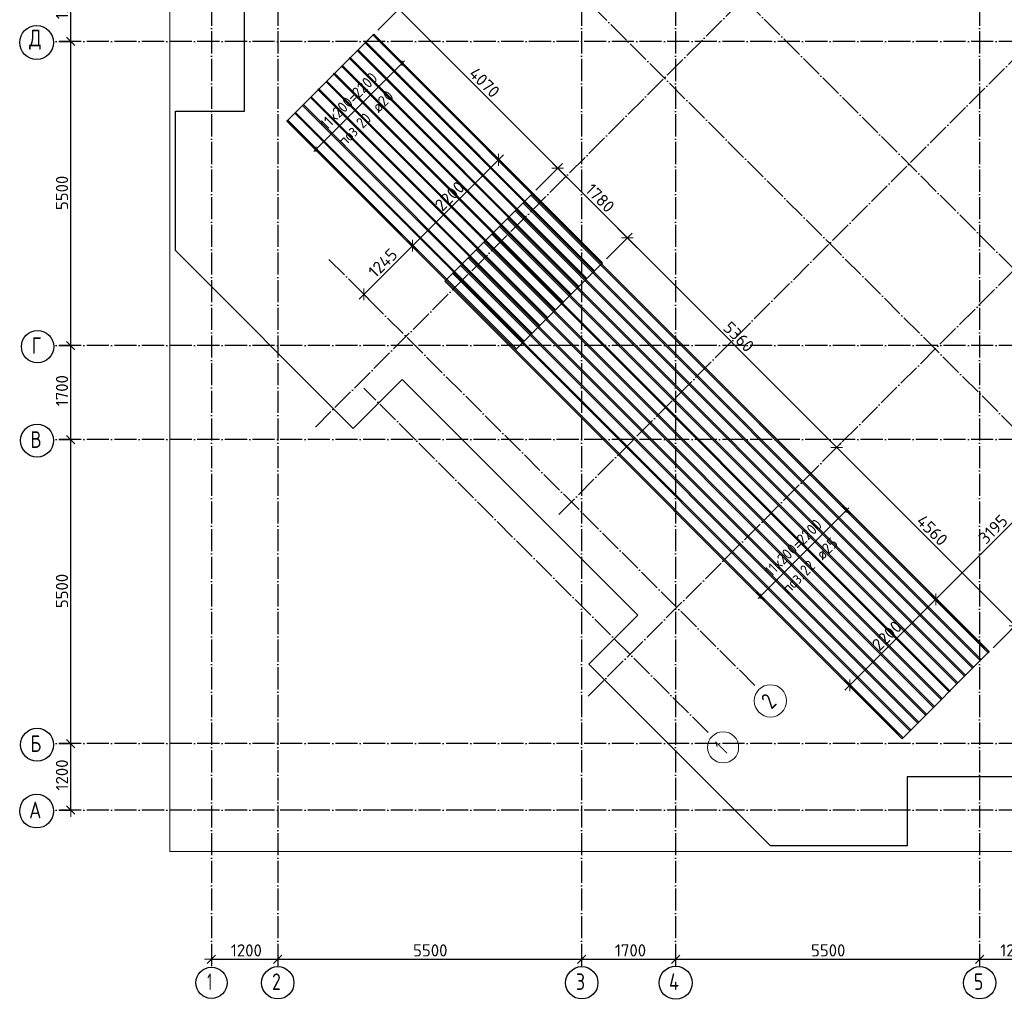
# Model space of a CAD drawing. Header units: millimetres. Extents: x -3483 to 105345, y -283423 to 72284.
# Tile 1 of 155: x 36532 to 54347, y -283423 to -265707. Entities that reach past the tile are written whole.
import ezdxf

# ---------------------------------------------------------------- set-up
doc = ezdxf.new("R2010")
doc.units = ezdxf.units.MM
doc.header["$PDMODE"] = 65
doc.linetypes.add('______11', pattern=[500, 400, -50, 0, -50])
doc.linetypes.add('______5', pattern=[1100, 800, -100, 100, -100])
for name, color, linetype, lineweight in [('Standard', 7, 'Continuous', 25), ('Размерная линия_ общее', 7, 'Continuous', 13), ('Фундамент_ общее', 7, 'Continuous', 35)]:
    doc.layers.add(name, color=color, linetype=linetype, lineweight=lineweight)
doc.layers.add('Арм.стержн.Доп. Арм. верхн.зоны У', color=7, linetype='Continuous', lineweight=35, true_color=0x739641)
doc.layers.add('Осевая линия_ общее', color=7, linetype='______5', lineweight=13, true_color=0xa0a0a0)
doc.styles.add('ISOCPEUR', font='ISOCPEUR')
doc.dimstyles.new('DIMSTYLE_11', dxfattribs={"dimtxt": 220, "dimasz": 250, "dimexe": 0, "dimexo": 0.001, "dimgap": 110, "dimtad": 2, "dimdec": 0, "dimrnd": 5, "dimzin": 12, "dimdsep": 46, "dimtxsty": 'ISOCPEUR', "dimblk1": 'ALL_ML_STRICH', "dimblk2": 'ALL_ML_STRICH', "dimsah": 1, "dimcen": 0, "dimse1": 1, "dimse2": 1, "dimclrd": 7, "dimclre": 256, "dimclrt": 7, "dimadec": 0, "dimazin": 0, "dimtfac": 1, "dimtdec": 0, "dimtix": 1, "dimtmove": 2, "dimatfit": 3, "dimfxl": 0, "dimtzin": 0, "dimlwd": 0, "dimlwe": -3, "dimarcsym": 0})
doc.dimstyles.new('DIMSTYLE_12', dxfattribs={"dimtxt": 220, "dimasz": 250, "dimexe": 0, "dimexo": 0.001, "dimgap": 110, "dimtad": 2, "dimdec": 0, "dimrnd": 5, "dimzin": 12, "dimdsep": 46, "dimtxsty": 'ISOCPEUR', "dimblk1": 'ALL_ML_STRICH', "dimblk2": 'ALL_ML_STRICH', "dimsah": 1, "dimcen": 0, "dimse1": 1, "dimse2": 1, "dimclrd": 7, "dimclre": 256, "dimclrt": 7, "dimadec": 0, "dimazin": 0, "dimtfac": 1, "dimtdec": 0, "dimtix": 1, "dimtmove": 2, "dimatfit": 3, "dimfxl": 0, "dimtzin": 0, "dimlwd": 0, "dimlwe": -3, "dimarcsym": 0})
doc.dimstyles.new('DIMSTYLE_4', dxfattribs={"dimtxt": 220, "dimasz": 250, "dimexe": 0, "dimexo": 0, "dimgap": 110, "dimtad": 2, "dimdec": 0, "dimrnd": 5, "dimzin": 12, "dimdsep": 46, "dimtxsty": 'ISOCPEUR', "dimblk1": 'ALL_ML_STRICH', "dimblk2": 'ALL_ML_STRICH', "dimsah": 1, "dimcen": 0, "dimclrd": 7, "dimclre": 256, "dimclrt": 7, "dimadec": 0, "dimazin": 0, "dimtfac": 1, "dimtdec": 0, "dimtix": 1, "dimtmove": 2, "dimatfit": 3, "dimfxl": 0, "dimtzin": 0, "dimlwd": 0, "dimlwe": -3, "dimarcsym": 0})

# ---------------------------------------------------------------- blocks, each defined once
blk = doc.blocks.new('ALL_ML_STRICH')
at = {"color": 0, "linetype": 'ByBlock', "lineweight": -2}
for p, q in [((-1, 0), (0.5, 0)), ((-0.3, -0.3), (0.3, 0.3)), ((0, -0.5), (0, 0.5))]:
    blk.add_line(p, q, dxfattribs=at)
blk = doc.blocks.new('*D166')
at = {"layer": 'DEFPOINTS', "color": 7, "linetype": 'Continuous', "lineweight": 13, "transparency": 33554687}
for p in [(37142, -278800), (37142, -280000), (37457, -280000)]:
    blk.add_point(p, dxfattribs=at)
at = {"layer": 'Размерная линия_ общее', "color": 253, "linetype": 'Continuous', "lineweight": -2, "true_color": 0xa0a0a0, "transparency": 33554687}
for p, q in [((37242, -278800), (37457, -278800)), ((37242, -280000), (37457, -280000))]:
    blk.add_line(p, q, dxfattribs=at)
at = {"layer": 'Размерная линия_ общее', "color": 7, "linetype": 'Continuous', "lineweight": -2, "transparency": 33554687}
blk.add_line((37457, -280000), (37457, -278800), dxfattribs=at)
at = {"layer": 'Размерная линия_ общее', "color": 7, "linetype": 'Continuous', "lineweight": 13, "transparency": 33554687, "xscale": 250, "yscale": 250, "zscale": 250}
for p, rotation in [((37457, -278800), 90), ((37457, -280000), 270)]:
    blk.add_blockref('ALL_ML_STRICH', p, dxfattribs=dict(at, rotation=rotation))
at = {"layer": 'Размерная линия_ общее', "color": 7, "linetype": 'Continuous', "lineweight": 13, "transparency": 33554687, "insert": (37297, -279367), "char_height": 220, "width": 880, "attachment_point": 5, "rotation": 90, "style": 'ISOCPEUR'}
blk.add_mtext('\\A1;{1200}', dxfattribs=at)
blk = doc.blocks.new('*D167')
at = {"layer": 'DEFPOINTS', "color": 7, "linetype": 'Continuous', "lineweight": 13, "transparency": 33554687}
for p in [(37142, -273300), (37142, -278800), (37457, -278800)]:
    blk.add_point(p, dxfattribs=at)
at = {"layer": 'Размерная линия_ общее', "color": 253, "linetype": 'Continuous', "lineweight": -2, "true_color": 0xa0a0a0, "transparency": 33554687}
for p, q in [((37242, -273300), (37457, -273300)), ((37242, -278800), (37457, -278800))]:
    blk.add_line(p, q, dxfattribs=at)
at = {"layer": 'Размерная линия_ общее', "color": 7, "linetype": 'Continuous', "lineweight": -2, "transparency": 33554687}
blk.add_line((37457, -278800), (37457, -273300), dxfattribs=at)
at = {"layer": 'Размерная линия_ общее', "color": 7, "linetype": 'Continuous', "lineweight": 13, "transparency": 33554687, "xscale": 250, "yscale": 250, "zscale": 250}
for p, rotation in [((37457, -273300), 90), ((37457, -278800), 270)]:
    blk.add_blockref('ALL_ML_STRICH', p, dxfattribs=dict(at, rotation=rotation))
at = {"layer": 'Размерная линия_ общее', "color": 7, "linetype": 'Continuous', "lineweight": 13, "transparency": 33554687, "insert": (37297, -276039), "char_height": 220, "width": 880, "attachment_point": 5, "rotation": 90, "style": 'ISOCPEUR'}
blk.add_mtext('\\A1;{5500}', dxfattribs=at)
blk = doc.blocks.new('*D168')
at = {"layer": 'DEFPOINTS', "color": 7, "linetype": 'Continuous', "lineweight": 13, "transparency": 33554687}
for p in [(37142, -271600), (37142, -273300), (37457, -273300)]:
    blk.add_point(p, dxfattribs=at)
at = {"layer": 'Размерная линия_ общее', "color": 253, "linetype": 'Continuous', "lineweight": -2, "true_color": 0xa0a0a0, "transparency": 33554687}
for p, q in [((37242, -271600), (37457, -271600)), ((37242, -273300), (37457, -273300))]:
    blk.add_line(p, q, dxfattribs=at)
at = {"layer": 'Размерная линия_ общее', "color": 7, "linetype": 'Continuous', "lineweight": -2, "transparency": 33554687}
blk.add_line((37457, -273300), (37457, -271600), dxfattribs=at)
at = {"layer": 'Размерная линия_ общее', "color": 7, "linetype": 'Continuous', "lineweight": 13, "transparency": 33554687, "xscale": 250, "yscale": 250, "zscale": 250}
for p, rotation in [((37457, -271600), 90), ((37457, -273300), 270)]:
    blk.add_blockref('ALL_ML_STRICH', p, dxfattribs=dict(at, rotation=rotation))
at = {"layer": 'Размерная линия_ общее', "color": 7, "linetype": 'Continuous', "lineweight": 13, "transparency": 33554687, "insert": (37297, -272417), "char_height": 220, "width": 880, "attachment_point": 5, "rotation": 90, "style": 'ISOCPEUR'}
blk.add_mtext('\\A1;{1700}', dxfattribs=at)
blk = doc.blocks.new('*D169')
at = {"layer": 'DEFPOINTS', "color": 7, "linetype": 'Continuous', "lineweight": 13, "transparency": 33554687}
for p in [(37142, -266100), (37142, -271600), (37457, -271600)]:
    blk.add_point(p, dxfattribs=at)
at = {"layer": 'Размерная линия_ общее', "color": 253, "linetype": 'Continuous', "lineweight": -2, "true_color": 0xa0a0a0, "transparency": 33554687}
for p, q in [((37242, -266100), (37457, -266100)), ((37242, -271600), (37457, -271600))]:
    blk.add_line(p, q, dxfattribs=at)
at = {"layer": 'Размерная линия_ общее', "color": 7, "linetype": 'Continuous', "lineweight": -2, "transparency": 33554687}
blk.add_line((37457, -271600), (37457, -266100), dxfattribs=at)
at = {"layer": 'Размерная линия_ общее', "color": 7, "linetype": 'Continuous', "lineweight": 13, "transparency": 33554687, "xscale": 250, "yscale": 250, "zscale": 250}
for p, rotation in [((37457, -266100), 90), ((37457, -271600), 270)]:
    blk.add_blockref('ALL_ML_STRICH', p, dxfattribs=dict(at, rotation=rotation))
at = {"layer": 'Размерная линия_ общее', "color": 7, "linetype": 'Continuous', "lineweight": 13, "transparency": 33554687, "insert": (37297, -268839), "char_height": 220, "width": 880, "attachment_point": 5, "rotation": 90, "style": 'ISOCPEUR'}
blk.add_mtext('\\A1;{5500}', dxfattribs=at)
blk = doc.blocks.new('*D170')
at = {"layer": 'DEFPOINTS', "color": 7, "linetype": 'Continuous', "lineweight": 13, "transparency": 33554687}
for p in [(37142, -264800), (37142, -266100), (37457, -266100)]:
    blk.add_point(p, dxfattribs=at)
at = {"layer": 'Размерная линия_ общее', "color": 253, "linetype": 'Continuous', "lineweight": -2, "true_color": 0xa0a0a0, "transparency": 33554687}
for p, q in [((37242, -264800), (37457, -264800)), ((37242, -266100), (37457, -266100))]:
    blk.add_line(p, q, dxfattribs=at)
at = {"layer": 'Размерная линия_ общее', "color": 7, "linetype": 'Continuous', "lineweight": -2, "transparency": 33554687}
blk.add_line((37457, -266100), (37457, -264800), dxfattribs=at)
at = {"layer": 'Размерная линия_ общее', "color": 7, "linetype": 'Continuous', "lineweight": 13, "transparency": 33554687, "xscale": 250, "yscale": 250, "zscale": 250}
for p, rotation in [((37457, -264800), 90), ((37457, -266100), 270)]:
    blk.add_blockref('ALL_ML_STRICH', p, dxfattribs=dict(at, rotation=rotation))
at = {"layer": 'Размерная линия_ общее', "color": 7, "linetype": 'Continuous', "lineweight": 13, "transparency": 33554687, "insert": (37297, -265417), "char_height": 220, "width": 880, "attachment_point": 5, "rotation": 90, "style": 'ISOCPEUR'}
blk.add_mtext('\\A1;{1300}', dxfattribs=at)
blk = doc.blocks.new('*D180')
at = {"layer": 'DEFPOINTS', "color": 7, "linetype": 'Continuous', "lineweight": 13, "transparency": 33554687}
for p in [(40000, -282689), (40000, -282699), (41200, -282638)]:
    blk.add_point(p, dxfattribs=at)
at = {"layer": 'Размерная линия_ общее', "color": 253, "linetype": 'Continuous', "lineweight": -2, "true_color": 0xa0a0a0, "transparency": 33554687}
for p, q in [((40000, -282699), (40000, -282699)), ((41200, -282699), (41200, -282699))]:
    blk.add_line(p, q, dxfattribs=at)
at = {"layer": 'Размерная линия_ общее', "color": 7, "linetype": 'Continuous', "lineweight": -2, "transparency": 33554687}
blk.add_line((40000, -282699), (41200, -282699), dxfattribs=at)
at = {"layer": 'Размерная линия_ общее', "color": 7, "linetype": 'Continuous', "lineweight": 13, "transparency": 33554687, "xscale": 250, "yscale": 250, "zscale": 250, "rotation": 180}
blk.add_blockref('ALL_ML_STRICH', (40000, -282699), dxfattribs=at)
at = {"layer": 'Размерная линия_ общее', "color": 7, "linetype": 'Continuous', "lineweight": 13, "transparency": 33554687, "xscale": 250, "yscale": 250, "zscale": 250}
blk.add_blockref('ALL_ML_STRICH', (41200, -282699), dxfattribs=at)
at = {"layer": 'Размерная линия_ общее', "color": 7, "linetype": 'Continuous', "lineweight": 13, "transparency": 33554687, "insert": (40633, -282539), "char_height": 220, "width": 880, "attachment_point": 5, "style": 'ISOCPEUR'}
blk.add_mtext('\\A1;{1200}', dxfattribs=at)
blk = doc.blocks.new('*D181')
at = {"layer": 'DEFPOINTS', "color": 7, "linetype": 'Continuous', "lineweight": 13, "transparency": 33554687}
for p in [(41200, -282638), (41200, -282699), (46700, -282621)]:
    blk.add_point(p, dxfattribs=at)
at = {"layer": 'Размерная линия_ общее', "color": 253, "linetype": 'Continuous', "lineweight": -2, "true_color": 0xa0a0a0, "transparency": 33554687}
for p, q in [((41200, -282699), (41200, -282699)), ((46700, -282699), (46700, -282699))]:
    blk.add_line(p, q, dxfattribs=at)
at = {"layer": 'Размерная линия_ общее', "color": 7, "linetype": 'Continuous', "lineweight": -2, "transparency": 33554687}
blk.add_line((41200, -282699), (46700, -282699), dxfattribs=at)
at = {"layer": 'Размерная линия_ общее', "color": 7, "linetype": 'Continuous', "lineweight": 13, "transparency": 33554687, "xscale": 250, "yscale": 250, "zscale": 250, "rotation": 180}
blk.add_blockref('ALL_ML_STRICH', (41200, -282699), dxfattribs=at)
at = {"layer": 'Размерная линия_ общее', "color": 7, "linetype": 'Continuous', "lineweight": 13, "transparency": 33554687, "xscale": 250, "yscale": 250, "zscale": 250}
blk.add_blockref('ALL_ML_STRICH', (46700, -282699), dxfattribs=at)
at = {"layer": 'Размерная линия_ общее', "color": 7, "linetype": 'Continuous', "lineweight": 13, "transparency": 33554687, "insert": (43961, -282539), "char_height": 220, "width": 880, "attachment_point": 5, "style": 'ISOCPEUR'}
blk.add_mtext('\\A1;{5500}', dxfattribs=at)
blk = doc.blocks.new('*D182')
at = {"layer": 'DEFPOINTS', "color": 7, "linetype": 'Continuous', "lineweight": 13, "transparency": 33554687}
for p in [(48400, -282452), (46700, -282621), (46700, -282699)]:
    blk.add_point(p, dxfattribs=at)
at = {"layer": 'Размерная линия_ общее', "color": 253, "linetype": 'Continuous', "lineweight": -2, "true_color": 0xa0a0a0, "transparency": 33554687}
for p, q in [((46700, -282699), (46700, -282699)), ((48400, -282552), (48400, -282699))]:
    blk.add_line(p, q, dxfattribs=at)
at = {"layer": 'Размерная линия_ общее', "color": 7, "linetype": 'Continuous', "lineweight": -2, "transparency": 33554687}
blk.add_line((46700, -282699), (48400, -282699), dxfattribs=at)
at = {"layer": 'Размерная линия_ общее', "color": 7, "linetype": 'Continuous', "lineweight": 13, "transparency": 33554687, "xscale": 250, "yscale": 250, "zscale": 250, "rotation": 180}
blk.add_blockref('ALL_ML_STRICH', (46700, -282699), dxfattribs=at)
at = {"layer": 'Размерная линия_ общее', "color": 7, "linetype": 'Continuous', "lineweight": 13, "transparency": 33554687, "xscale": 250, "yscale": 250, "zscale": 250}
blk.add_blockref('ALL_ML_STRICH', (48400, -282699), dxfattribs=at)
at = {"layer": 'Размерная линия_ общее', "color": 7, "linetype": 'Continuous', "lineweight": 13, "transparency": 33554687, "insert": (47583, -282539), "char_height": 220, "width": 880, "attachment_point": 5, "style": 'ISOCPEUR'}
blk.add_mtext('\\A1;{1700}', dxfattribs=at)
blk = doc.blocks.new('*D183')
at = {"layer": 'DEFPOINTS', "color": 7, "linetype": 'Continuous', "lineweight": 13, "transparency": 33554687}
for p in [(48400, -282452), (48400, -282699), (53900, -282560)]:
    blk.add_point(p, dxfattribs=at)
at = {"layer": 'Размерная линия_ общее', "color": 253, "linetype": 'Continuous', "lineweight": -2, "true_color": 0xa0a0a0, "transparency": 33554687}
for p, q in [((48400, -282552), (48400, -282699)), ((53900, -282660), (53900, -282699))]:
    blk.add_line(p, q, dxfattribs=at)
at = {"layer": 'Размерная линия_ общее', "color": 7, "linetype": 'Continuous', "lineweight": -2, "transparency": 33554687}
blk.add_line((48400, -282699), (53900, -282699), dxfattribs=at)
at = {"layer": 'Размерная линия_ общее', "color": 7, "linetype": 'Continuous', "lineweight": 13, "transparency": 33554687, "xscale": 250, "yscale": 250, "zscale": 250, "rotation": 180}
blk.add_blockref('ALL_ML_STRICH', (48400, -282699), dxfattribs=at)
at = {"layer": 'Размерная линия_ общее', "color": 7, "linetype": 'Continuous', "lineweight": 13, "transparency": 33554687, "xscale": 250, "yscale": 250, "zscale": 250}
blk.add_blockref('ALL_ML_STRICH', (53900, -282699), dxfattribs=at)
at = {"layer": 'Размерная линия_ общее', "color": 7, "linetype": 'Continuous', "lineweight": 13, "transparency": 33554687, "insert": (51161, -282539), "char_height": 220, "width": 880, "attachment_point": 5, "style": 'ISOCPEUR'}
blk.add_mtext('\\A1;{5500}', dxfattribs=at)
blk = doc.blocks.new('*D184')
at = {"layer": 'DEFPOINTS', "color": 7, "linetype": 'Continuous', "lineweight": 13, "transparency": 33554687}
for p in [(53900, -282560), (53900, -282699), (55150, -282560)]:
    blk.add_point(p, dxfattribs=at)
at = {"layer": 'Размерная линия_ общее', "color": 253, "linetype": 'Continuous', "lineweight": -2, "true_color": 0xa0a0a0, "transparency": 33554687}
for p, q in [((53900, -282660), (53900, -282699)), ((55150, -282660), (55150, -282699))]:
    blk.add_line(p, q, dxfattribs=at)
at = {"layer": 'Размерная линия_ общее', "color": 7, "linetype": 'Continuous', "lineweight": -2, "transparency": 33554687}
blk.add_line((53900, -282699), (55150, -282699), dxfattribs=at)
at = {"layer": 'Размерная линия_ общее', "color": 7, "linetype": 'Continuous', "lineweight": 13, "transparency": 33554687, "xscale": 250, "yscale": 250, "zscale": 250, "rotation": 180}
blk.add_blockref('ALL_ML_STRICH', (53900, -282699), dxfattribs=at)
at = {"layer": 'Размерная линия_ общее', "color": 7, "linetype": 'Continuous', "lineweight": 13, "transparency": 33554687, "xscale": 250, "yscale": 250, "zscale": 250}
blk.add_blockref('ALL_ML_STRICH', (55150, -282699), dxfattribs=at)
at = {"layer": 'Размерная линия_ общее', "color": 7, "linetype": 'Continuous', "lineweight": 13, "transparency": 33554687, "insert": (54558, -282539), "char_height": 220, "width": 880, "attachment_point": 5, "style": 'ISOCPEUR'}
blk.add_mtext('\\A1;{1250}', dxfattribs=at)
blk = doc.blocks.new('*D569')
at = {"layer": 'DEFPOINTS', "color": 7, "linetype": 'Continuous', "lineweight": 13, "transparency": 33554687}
for p in [(43390, -265516), (42940, -265966), (45800, -268862)]:
    blk.add_point(p, dxfattribs=at)
at = {"layer": 'Размерная линия_ общее', "color": 253, "linetype": 'Continuous', "lineweight": -2, "true_color": 0xa0a0a0, "transparency": 33554687}
for p, q in [((43011, -265895), (43390, -265516)), ((45870, -268792), (46268, -268394))]:
    blk.add_line(p, q, dxfattribs=at)
at = {"layer": 'Размерная линия_ общее', "color": 7, "linetype": 'Continuous', "lineweight": -2, "transparency": 33554687}
blk.add_line((43390, -265516), (46268, -268394), dxfattribs=at)
at = {"layer": 'Размерная линия_ общее', "color": 7, "linetype": 'Continuous', "lineweight": 13, "transparency": 33554687, "xscale": 250, "yscale": 250, "zscale": 250}
for p, rotation in [((43390, -265516), 135.0000000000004), ((46268, -268394), 315.0000000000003)]:
    blk.add_blockref('ALL_ML_STRICH', p, dxfattribs=dict(at, rotation=rotation))
at = {"layer": 'Размерная линия_ общее', "color": 7, "linetype": 'Continuous', "lineweight": 13, "transparency": 33554687, "insert": (44942, -266842), "char_height": 220, "width": 880, "attachment_point": 5, "rotation": 315, "style": 'ISOCPEUR'}
blk.add_mtext('\\A1;{4070}', dxfattribs=at)
blk = doc.blocks.new('*D570')
at = {"layer": 'DEFPOINTS', "color": 7, "linetype": 'Continuous', "lineweight": 13, "transparency": 33554687}
for p in [(46268, -268394), (45800, -268862), (47077, -270102)]:
    blk.add_point(p, dxfattribs=at)
at = {"layer": 'Размерная линия_ общее', "color": 253, "linetype": 'Continuous', "lineweight": -2, "true_color": 0xa0a0a0, "transparency": 33554687}
for p, q in [((45870, -268792), (46268, -268394)), ((47148, -270032), (47527, -269653))]:
    blk.add_line(p, q, dxfattribs=at)
at = {"layer": 'Размерная линия_ общее', "color": 7, "linetype": 'Continuous', "lineweight": -2, "transparency": 33554687}
blk.add_line((46268, -268394), (47527, -269653), dxfattribs=at)
at = {"layer": 'Размерная линия_ общее', "color": 7, "linetype": 'Continuous', "lineweight": 13, "transparency": 33554687, "xscale": 250, "yscale": 250, "zscale": 250}
for p, rotation in [((46268, -268394), 135.0000000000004), ((47527, -269653), 315.0000000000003)]:
    blk.add_blockref('ALL_ML_STRICH', p, dxfattribs=dict(at, rotation=rotation))
at = {"layer": 'Размерная линия_ общее', "color": 7, "linetype": 'Continuous', "lineweight": 13, "transparency": 33554687, "insert": (47034, -268933), "char_height": 220, "width": 880, "attachment_point": 5, "rotation": 315, "style": 'ISOCPEUR'}
blk.add_mtext('\\A1;{1780}', dxfattribs=at)
blk = doc.blocks.new('*D571')
at = {"layer": 'DEFPOINTS', "color": 7, "linetype": 'Continuous', "lineweight": 13, "transparency": 33554687}
for p in [(47527, -269653), (47077, -270102), (51281, -273477)]:
    blk.add_point(p, dxfattribs=at)
at = {"layer": 'Размерная линия_ общее', "color": 253, "linetype": 'Continuous', "lineweight": -2, "true_color": 0xa0a0a0, "transparency": 33554687}
for p, q in [((47148, -270032), (47527, -269653)), ((51316, -273442), (51316, -273442))]:
    blk.add_line(p, q, dxfattribs=at)
at = {"layer": 'Размерная линия_ общее', "color": 7, "linetype": 'Continuous', "lineweight": -2, "transparency": 33554687}
blk.add_line((47527, -269653), (51316, -273442), dxfattribs=at)
at = {"layer": 'Размерная линия_ общее', "color": 7, "linetype": 'Continuous', "lineweight": 13, "transparency": 33554687, "xscale": 250, "yscale": 250, "zscale": 250}
for p, rotation in [((47527, -269653), 135.0000000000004), ((51316, -273442), 315.0000000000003)]:
    blk.add_blockref('ALL_ML_STRICH', p, dxfattribs=dict(at, rotation=rotation))
at = {"layer": 'Размерная линия_ общее', "color": 7, "linetype": 'Continuous', "lineweight": 13, "transparency": 33554687, "insert": (49542, -271442), "char_height": 220, "width": 880, "attachment_point": 5, "rotation": 315, "style": 'ISOCPEUR'}
blk.add_mtext('\\A1;{5360}', dxfattribs=at)
blk = doc.blocks.new('*D572')
at = {"layer": 'DEFPOINTS', "color": 7, "linetype": 'Continuous', "lineweight": 13, "transparency": 33554687}
for p in [(51316, -273442), (51281, -273477), (54073, -277136)]:
    blk.add_point(p, dxfattribs=at)
at = {"layer": 'Размерная линия_ общее', "color": 253, "linetype": 'Continuous', "lineweight": -2, "true_color": 0xa0a0a0, "transparency": 33554687}
for p, q in [((51316, -273442), (51316, -273442)), ((54143, -277065), (54541, -276667))]:
    blk.add_line(p, q, dxfattribs=at)
at = {"layer": 'Размерная линия_ общее', "color": 7, "linetype": 'Continuous', "lineweight": -2, "transparency": 33554687}
blk.add_line((51316, -273442), (54541, -276667), dxfattribs=at)
at = {"layer": 'Размерная линия_ общее', "color": 7, "linetype": 'Continuous', "lineweight": 13, "transparency": 33554687, "xscale": 250, "yscale": 250, "zscale": 250}
for p, rotation in [((51316, -273442), 135.0000000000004), ((54541, -276667), 315.0000000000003)]:
    blk.add_blockref('ALL_ML_STRICH', p, dxfattribs=dict(at, rotation=rotation))
at = {"layer": 'Размерная линия_ общее', "color": 7, "linetype": 'Continuous', "lineweight": 13, "transparency": 33554687, "insert": (53042, -274941), "char_height": 220, "width": 880, "attachment_point": 5, "rotation": 315, "style": 'ISOCPEUR'}
blk.add_mtext('\\A1;{4560}', dxfattribs=at)
blk = doc.blocks.new('*D573')
at = {"layer": 'DEFPOINTS', "color": 7, "linetype": 'Continuous', "lineweight": 13, "transparency": 33554687}
for p in [(55341, -273907), (55364, -273930), (54063, -277146)]:
    blk.add_point(p, dxfattribs=at)
at = {"layer": 'Размерная линия_ общее', "color": 7, "linetype": 'Continuous', "lineweight": -2, "transparency": 33554687}
blk.add_line((55364, -273930), (53106, -276189), dxfattribs=at)
at = {"layer": 'Размерная линия_ общее', "color": 253, "linetype": 'Continuous', "lineweight": -2, "true_color": 0xa0a0a0, "transparency": 33554687}
for p, q in [((55364, -273930), (55364, -273930)), ((53992, -277075), (53106, -276189))]:
    blk.add_line(p, q, dxfattribs=at)
at = {"layer": 'Размерная линия_ общее', "color": 7, "linetype": 'Continuous', "lineweight": 13, "transparency": 33554687, "xscale": 250, "yscale": 250, "zscale": 250}
for p, rotation in [((55364, -273930), 44.99999999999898), ((53106, -276189), 224.9999999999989)]:
    blk.add_blockref('ALL_ML_STRICH', p, dxfattribs=dict(at, rotation=rotation))
at = {"layer": 'Размерная линия_ общее', "color": 7, "linetype": 'Continuous', "lineweight": 13, "transparency": 33554687, "insert": (54145, -274923), "char_height": 220, "width": 880, "attachment_point": 5, "rotation": 45, "style": 'ISOCPEUR'}
blk.add_mtext('\\A1;{3195}', dxfattribs=at)
blk = doc.blocks.new('*D574')
at = {"layer": 'DEFPOINTS', "color": 7, "linetype": 'Continuous', "lineweight": 13, "transparency": 33554687}
for p in [(53106, -276189), (54063, -277146), (52507, -278701)]:
    blk.add_point(p, dxfattribs=at)
at = {"layer": 'Размерная линия_ общее', "color": 7, "linetype": 'Continuous', "lineweight": -2, "transparency": 33554687}
blk.add_line((53106, -276189), (51550, -277744), dxfattribs=at)
at = {"layer": 'Размерная линия_ общее', "color": 253, "linetype": 'Continuous', "lineweight": -2, "true_color": 0xa0a0a0, "transparency": 33554687}
for p, q in [((53992, -277075), (53106, -276189)), ((52437, -278630), (51550, -277744))]:
    blk.add_line(p, q, dxfattribs=at)
at = {"layer": 'Размерная линия_ общее', "color": 7, "linetype": 'Continuous', "lineweight": 13, "transparency": 33554687, "xscale": 250, "yscale": 250, "zscale": 250}
for p, rotation in [((53106, -276189), 44.99999999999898), ((51550, -277744), 224.9999999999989)]:
    blk.add_blockref('ALL_ML_STRICH', p, dxfattribs=dict(at, rotation=rotation))
at = {"layer": 'Размерная линия_ общее', "color": 7, "linetype": 'Continuous', "lineweight": 13, "transparency": 33554687, "insert": (52223, -276846), "char_height": 220, "width": 880, "attachment_point": 5, "rotation": 45, "style": 'ISOCPEUR'}
blk.add_mtext('\\A1;{2200}', dxfattribs=at)
blk = doc.blocks.new('*D575')
at = {"layer": 'DEFPOINTS', "color": 7, "linetype": 'Continuous', "lineweight": 13, "transparency": 33554687}
for p in [(43661, -269818), (42716, -270630), (42761, -270675)]:
    blk.add_point(p, dxfattribs=at)
at = {"layer": 'Размерная линия_ общее', "color": 7, "linetype": 'Continuous', "lineweight": -2, "transparency": 33554687}
blk.add_line((42761, -270675), (43640, -269796), dxfattribs=at)
at = {"layer": 'Размерная линия_ общее', "color": 7, "linetype": 'Continuous', "lineweight": 13, "transparency": 33554687, "xscale": 250, "yscale": 250, "zscale": 250}
for p, rotation in [((43640, -269796), 44.99999999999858), ((42761, -270675), 224.9999999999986)]:
    blk.add_blockref('ALL_ML_STRICH', p, dxfattribs=dict(at, rotation=rotation))
at = {"layer": 'Размерная линия_ общее', "color": 7, "linetype": 'Continuous', "lineweight": 13, "transparency": 33554687, "insert": (43103, -270107), "char_height": 220, "width": 880, "attachment_point": 5, "rotation": 45, "style": 'ISOCPEUR'}
blk.add_mtext('\\A1;{1245}', dxfattribs=at)
blk = doc.blocks.new('*D576')
at = {"layer": 'DEFPOINTS', "color": 7, "linetype": 'Continuous', "lineweight": 13, "transparency": 33554687}
for p in [(45956, -269002), (43640, -269796), (43661, -269818)]:
    blk.add_point(p, dxfattribs=at)
at = {"layer": 'Размерная линия_ общее', "color": 7, "linetype": 'Continuous', "lineweight": -2, "transparency": 33554687}
blk.add_line((43640, -269796), (45195, -268241), dxfattribs=at)
at = {"layer": 'Размерная линия_ общее', "color": 7, "linetype": 'Continuous', "lineweight": 13, "transparency": 33554687, "xscale": 250, "yscale": 250, "zscale": 250}
for p, rotation in [((45195, -268241), 44.99999999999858), ((43640, -269796), 224.9999999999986)]:
    blk.add_blockref('ALL_ML_STRICH', p, dxfattribs=dict(at, rotation=rotation))
at = {"layer": 'Размерная линия_ общее', "color": 7, "linetype": 'Continuous', "lineweight": 13, "transparency": 33554687, "insert": (44312, -268897), "char_height": 220, "width": 880, "attachment_point": 5, "rotation": 45, "style": 'ISOCPEUR'}
blk.add_mtext('\\A1;{2200}', dxfattribs=at)
blk = doc.blocks.new('СЛОЖНЫЙ_ОБЪЕКТ_6')
at = {"layer": 'Осевая линия_ общее', "color": 253, "linetype": '______11', "lineweight": -3, "true_color": 0xa0a0a0, "transparency": 33554687}
for p, q in [((41882, -273076), (57919, -257039)), ((46287, -274653), (60910, -260030)), ((46817, -277941), (62819, -261939)), ((55946, -271641), (48005, -263700)), ((55642, -274208), (46550, -265115)), ((49836, -277750), (42073, -269987)), ((48988, -278599), (42758, -272369))]:
    blk.add_line(p, q, dxfattribs=at)
at = {"layer": 'Осевая линия_ общее', "color": 7, "linetype": 'Continuous', "lineweight": 13, "transparency": 33554687}
for centre, radius in [((50115, -278026), 292), ((49259, -278867), 282)]:
    blk.add_circle(centre, radius, dxfattribs=at)
at = {"layer": 'Осевая линия_ общее', "color": 7, "linetype": 'Continuous', "lineweight": 13, "transparency": 33554687, "char_height": 300, "attachment_point": 7, "rotation": 45, "style": 'ISOCPEUR'}
for s, insert, width in [('\\W0.78;2', (50133, -278192), 326.41), ('\\W0.56;1', (49298, -279013), 233.33)]:
    blk.add_mtext(s, dxfattribs=dict(at, insert=insert, width=width))

msp = doc.modelspace()

# ---------------------------------------------------------------- linework, layer by layer
at = {"layer": 'Standard', "color": 7, "linetype": 'Continuous', "lineweight": 13, "transparency": 33554687}
msp.add_lwpolyline([(39250, -280750), (65250, -280750), (65250, -233310), (39250, -233310), (39250, -280750)], dxfattribs=at)
at = {"layer": 'Арм.стержн.Доп. Арм. верхн.зоны У', "color": 7, "linetype": 'Continuous', "lineweight": 13, "transparency": 33554687}
for p, q in [((41894.5, -268050.9), (43450.1, -266495.3)), ((43450.1, -266495.3), (43492.5, -266452.9)), ((41894.5, -268050.9), (41852, -268093.4)), ((49937.4, -276131.3), (51493, -274575.7)), ((51493, -274575.7), (51535.4, -274533.3)), ((49937.4, -276131.3), (49894.9, -276173.8))]:
    msp.add_line(p, q, dxfattribs=at)
at = {"layer": 'Арм.стержн.Доп. Арм. верхн.зоны У', "color": 253, "linetype": 'Continuous', "lineweight": -3, "true_color": 0xa0a0a0, "transparency": 33554687}
for p, q in [((43450.1, -266495.3), (43379.4, -266424.6)), ((43450.1, -266495.3), (43520.8, -266566)), ((41894.5, -268050.9), (41823.8, -267980.2)), ((41894.5, -268050.9), (41965.2, -268121.7)), ((51493, -274575.7), (51422.3, -274505)), ((51493, -274575.7), (51563.7, -274646.4)), ((49937.4, -276131.3), (49866.7, -276060.6)), ((49937.4, -276131.3), (50008.1, -276202))]:
    msp.add_line(p, q, dxfattribs=at)
at = {"layer": 'Арм.стержн.Доп. Арм. верхн.зоны У', "color": 7, "linetype": 'Continuous', "lineweight": 25, "transparency": 33554687}
for p, q in [((43450.1, -266537.7), (43450.1, -266452.9)), ((41894.5, -268093.4), (41894.5, -268008.5)), ((51493, -274618.1), (51493, -274533.3)), ((49937.4, -276173.8), (49937.4, -276088.9))]:
    msp.add_line(p, q, dxfattribs=at)
at = {"layer": 'Арм.стержн.Доп. Арм. верхн.зоны У', "color": 52, "linetype": 'Continuous', "lineweight": 25, "transparency": 33554687}
for points in [[(41365, -267541.3), (45501.6, -271677.8), (47077, -270102.4), (42940.4, -265965.8), (41365, -267541.3)], [(44224.2, -270437.9), (52497.3, -278711.1), (54072.8, -277135.6), (45799.6, -268862.5), (44224.2, -270437.9)]]:
    msp.add_lwpolyline(points, dxfattribs=at)
at = {"layer": 'Арм.стержн.Доп. Арм. верхн.зоны У', "color": 240, "linetype": 'Continuous', "lineweight": 25, "transparency": 33554687}
for points in [[(47060, -270119.4), (42923.4, -265982.8), (42937.6, -265968.7), (47074.2, -270105.2), (47060, -270119.4)], [(46918.6, -270260.8), (42782, -266124.2), (42796.2, -266110.1), (46932.7, -270246.6), (46918.6, -270260.8)], [(46777.2, -270402.2), (42640.6, -266265.6), (42654.7, -266251.5), (46791.3, -270388.1), (46777.2, -270402.2)], [(46635.8, -270543.6), (42499.2, -266407.1), (42513.3, -266392.9), (46649.9, -270529.5), (46635.8, -270543.6)], [(46352.9, -270826.5), (42216.3, -266689.9), (42230.5, -266675.8), (46367.1, -270812.3), (46352.9, -270826.5)], [(46494.3, -270685.1), (42357.8, -266548.5), (42371.9, -266534.3), (46508.5, -270670.9), (46494.3, -270685.1)], [(46211.5, -270967.9), (42074.9, -266831.3), (42089.1, -266817.2), (46225.6, -270953.8), (46211.5, -270967.9)], [(46070.1, -271109.3), (41933.5, -266972.7), (41947.6, -266958.6), (46084.2, -271095.2), (46070.1, -271109.3)], [(45928.7, -271250.7), (41792.1, -267114.2), (41806.2, -267100), (45942.8, -271236.6), (45928.7, -271250.7)], [(45645.8, -271533.6), (41509.2, -267397), (41523.4, -267382.9), (45660, -271519.4), (45645.8, -271533.6)], [(45787.2, -271392.2), (41650.7, -267255.6), (41664.8, -267241.4), (45801.4, -271378), (45787.2, -271392.2)], [(45504.4, -271675), (41367.8, -267538.4), (41382, -267524.3), (45518.5, -271660.9), (45504.4, -271675)]]:
    msp.add_lwpolyline(points, dxfattribs=at)
at = {"layer": 'Арм.стержн.Доп. Арм. верхн.зоны У', "color": 40, "linetype": 'Continuous', "lineweight": 25, "transparency": 33554687}
for points in [[(53912.6, -277295.8), (45639.4, -269022.6), (45657.1, -269005), (53930.3, -277278.1), (53912.6, -277295.8)], [(54054, -277154.4), (45780.9, -268881.2), (45798.5, -268863.5), (54071.7, -277136.7), (54054, -277154.4)], [(53771.2, -277437.2), (45498, -269164.1), (45515.7, -269146.4), (53788.9, -277419.5), (53771.2, -277437.2)], [(53629.8, -277578.6), (45356.6, -269305.5), (45374.3, -269287.8), (53647.4, -277561), (53629.8, -277578.6)], [(53488.3, -277720.1), (45215.2, -269446.9), (45232.9, -269429.2), (53506, -277702.4), (53488.3, -277720.1)], [(53205.5, -278002.9), (44932.3, -269729.8), (44950, -269712.1), (53223.2, -277985.2), (53205.5, -278002.9)], [(53346.9, -277861.5), (45073.8, -269588.3), (45091.4, -269570.7), (53364.6, -277843.8), (53346.9, -277861.5)], [(53064.1, -278144.3), (44790.9, -269871.2), (44808.6, -269853.5), (53081.7, -278126.6), (53064.1, -278144.3)], [(52922.6, -278285.7), (44649.5, -270012.6), (44667.2, -269994.9), (52940.3, -278268.1), (52922.6, -278285.7)], [(52781.2, -278427.2), (44508.1, -270154), (44525.8, -270136.3), (52798.9, -278409.5), (52781.2, -278427.2)], [(52498.4, -278710), (44225.2, -270436.9), (44242.9, -270419.2), (52516.1, -278692.3), (52498.4, -278710)], [(52639.8, -278568.6), (44366.7, -270295.4), (44384.3, -270277.8), (52657.5, -278550.9), (52639.8, -278568.6)]]:
    msp.add_lwpolyline(points, dxfattribs=at)
at = {"layer": 'Осевая линия_ общее', "color": 253, "linetype": '______11', "lineweight": -3, "true_color": 0xa0a0a0, "transparency": 33554687}
for p, q in [((40000, -233410), (40000, -282827.9)), ((41200, -233410), (41200, -282827.9)), ((46700, -233410), (46700, -282827.9)), ((48400, -233410), (48400, -282827.9)), ((53900, -233410), (53900, -282827.9)), ((65150, -266100), (37142.2, -266100)), ((65150, -271600), (37142.2, -271600)), ((65150, -273300), (37142.2, -273300)), ((65150, -278800), (37142.2, -278800)), ((65150, -280000), (37142.2, -280000))]:
    msp.add_line(p, q, dxfattribs=at)
at = {"layer": 'Осевая линия_ общее', "color": 7, "linetype": 'Continuous', "lineweight": -3, "transparency": 33554687}
for centre, radius in [((36838, -266119.5), 305.8), ((36854.6, -271619.5), 292.4), ((36846, -273319.5), 298.8), ((36846, -278819.5), 298.8), ((36838, -280019.5), 305.8), ((40001.9, -283124.6), 281.9), ((41202.4, -283124.6), 292.4), ((46702.4, -283124.6), 292.4), ((48401.3, -283124.6), 298.8), ((53902.4, -283124.6), 292.4)]:
    msp.add_circle(centre, radius, dxfattribs=at)
at = {"layer": 'Фундамент_ общее', "color": 7, "lineweight": 25, "transparency": 33554687}
for p, q in [((40600, -267360), (40600, -262000)), ((39350, -269880.1), (39350, -267360)), ((39350, -267360), (40600, -267360)), ((42567.4, -273097.6), (39350, -269880.1)), ((43451.3, -272213.7), (42567.4, -273097.6)), ((47715.2, -276477.6), (43451.3, -272213.7)), ((46831.3, -277361.4), (47715.2, -276477.6)), ((50119.9, -280650), (46831.3, -277361.4)), ((52590, -279400), (52590, -280650)), ((57950, -279400), (52590, -279400)), ((52590, -280650), (50119.9, -280650))]:
    msp.add_line(p, q, dxfattribs=at)
at = {"layer": 'Фундамент_ общее', "color": 7, "linetype": 'Continuous', "lineweight": 25, "transparency": 33554687}
for p, q in [((40600, -267360), (40600, -262000)), ((39350, -269880.1), (39350, -267360)), ((39350, -267360), (40600, -267360)), ((42567.4, -273097.6), (39350, -269880.1)), ((43451.3, -272213.7), (42567.4, -273097.6)), ((47715.2, -276477.6), (43451.3, -272213.7)), ((46831.3, -277361.4), (47715.2, -276477.6)), ((50119.9, -280650), (46831.3, -277361.4)), ((52590, -279400), (52590, -280650)), ((57950, -279400), (52590, -279400)), ((52590, -280650), (50119.9, -280650))]:
    msp.add_line(p, q, dxfattribs=at)

# ---------------------------------------------------------------- block references
at = {"layer": 'Осевая линия_ общее', "color": 253, "linetype": '______11', "lineweight": -3, "true_color": 0xa0a0a0, "transparency": 33554687}
msp.add_blockref('СЛОЖНЫЙ_ОБЪЕКТ_6', (0, 0), dxfattribs=at)

# ---------------------------------------------------------------- texts
at = {"layer": 'Арм.стержн.Доп. Арм. верхн.зоны У', "color": 7, "linetype": 'Continuous', "lineweight": 13, "transparency": 33554687, "char_height": 200, "width": 1551.34, "attachment_point": 7, "rotation": 45, "style": 'ISOCPEUR'}
for insert in [(42092.5, -267711.5), (50135.4, -275791.9)]:
    msp.add_mtext('\\W0.92;11x200=2200', dxfattribs=dict(at, insert=insert))
at = {"layer": 'Арм.стержн.Доп. Арм. верхн.зоны У', "color": 7, "linetype": 'Continuous', "lineweight": 25, "transparency": 33554687, "char_height": 200, "attachment_point": 7, "rotation": 45, "style": 'ISOCPEUR'}
for s, insert, width in [('\\W0.95; ø20 ', (42939.4, -267486.8), 794.384), ('\\W0.87;20', (42741.4, -267684.8), 367.208), ('\\W0.92;поз.', (42409.1, -268017.2), 561.646), ('\\W0.95; ø25 ', (50972.1, -275577.4), 794.384), ('\\W0.87;22', (50774.1, -275775.4), 367.208), ('\\W0.92;поз.', (50441.8, -276107.7), 561.646)]:
    msp.add_mtext(s, dxfattribs=dict(at, insert=insert, width=width))
at = {"layer": 'Осевая линия_ общее', "color": 7, "linetype": 'Continuous', "lineweight": -3, "transparency": 33554687, "char_height": 300, "attachment_point": 7, "style": 'ISOCPEUR'}
for s, insert, width in [('\\W0.82;Д', (36703, -266250), 392.646), ('\\W0.78;Г', (36749.6, -271750), 326.407), ('\\W0.80;В', (36726, -273450), 359.833), ('\\W0.80;Б', (36726, -278950), 359.833), ('\\W0.82;А', (36703, -280150), 392.646), ('\\W0.56;1', (39926.9, -283255.1), 233.333), ('\\W0.78;2', (41097.4, -283255.1), 326.407), ('\\W0.78;3', (46597.4, -283255.1), 326.407), ('\\W0.80;4', (48281.3, -283255.1), 359.833), ('\\W0.78;5', (53797.4, -283255.1), 326.407)]:
    msp.add_mtext(s, dxfattribs=dict(at, insert=insert, width=width))

# ---------------------------------------------------------------- dimensions: what is measured, and where the dimension line sits
at = {"layer": 'Размерная линия_ общее', "color": 7, "linetype": 'Continuous', "lineweight": 13, "transparency": 33554687}
for base, p1, p2, angle, dimstyle, picture, middle in [((37457.3, -264800), (37242.2, -266100), (37242.2, -264800), 90, 'DIMSTYLE_4', '*D170', (37297.3, -265417)), ((46268.2, -268393.9), (43011.1, -265895.1), (45870.3, -268791.8), 315, 'DIMSTYLE_4', '*D569', (44942.3, -266841.8)), ((37457.3, -266100), (37242.2, -271600), (37242.2, -266100), 90, 'DIMSTYLE_4', '*D169', (37297.3, -268839)), ((45195.3, -268240.5), (43661.1, -269817.5), (45956.4, -269001.6), 45, 'DIMSTYLE_12', '*D576', (44312.1, -268897.4)), ((47526.8, -269652.6), (45870.3, -268791.8), (47147.7, -270031.7), 315, 'DIMSTYLE_4', '*D570', (47034, -268933.5)), ((43639.7, -269796.2), (42716.5, -270630.3), (43661.1, -269817.5), 45, 'DIMSTYLE_11', '*D575', (43102.8, -270106.8)), ((51316.3, -273442.1), (47147.7, -270031.7), (51316.3, -273442.1), 315, 'DIMSTYLE_4', '*D571', (49542.5, -271442)), ((37457.3, -271600), (37242.2, -273300), (37242.2, -271600), 90, 'DIMSTYLE_4', '*D168', (37297.3, -272417)), ((37457.3, -273300), (37242.2, -278800), (37242.2, -273300), 90, 'DIMSTYLE_4', '*D167', (37297.3, -276039)), ((54541.3, -276667.1), (51316.3, -273442.1), (54143.5, -277064.9), 315, 'DIMSTYLE_4', '*D572', (53042, -274941.5)), ((53106.1, -276188.8), (55364.5, -273930.4), (53992.1, -277074.8), 225, 'DIMSTYLE_4', '*D573', (54145.5, -274923.1)), ((51550.5, -277744.4), (53992.1, -277074.8), (52436.5, -278630.5), 225, 'DIMSTYLE_4', '*D574', (52222.9, -276845.7)), ((37457.3, -278800), (37242.2, -280000), (37242.2, -278800), 90, 'DIMSTYLE_4', '*D166', (37297.3, -279367))]:
    dim = msp.add_linear_dim(base=base, p1=p1, p2=p2, angle=angle, dimstyle=dimstyle, override={"dimpost": '<>', "dimclrd": 7, "dimclre": 253, "dimclrt": 7, "dimlwd": 0, "dimlwe": 65533}, dxfattribs=at)
    dim.commit()
    dim.dimension.update_dxf_attribs({"geometry": picture, "text_midpoint": middle, "dimtype": 160})
for base, p1, p2, picture, middle in [((41200, -282698.8), (40000, -282698.8), (41200, -282698.8), '*D180', (40633, -282538.8)), ((46700, -282698.8), (41200, -282698.8), (46700, -282698.8), '*D181', (43961, -282538.8)), ((48400, -282698.8), (46700, -282698.8), (48400, -282551.6), '*D182', (47583, -282538.8)), ((53900, -282698.8), (48400, -282551.6), (53900, -282660), '*D183', (51161, -282538.8)), ((55150, -282698.8), (53900, -282660), (55150, -282660), '*D184', (54558, -282538.8))]:
    dim = msp.add_linear_dim(base=base, p1=p1, p2=p2, dimstyle='DIMSTYLE_4', override={"dimpost": '<>', "dimclrd": 7, "dimclre": 253, "dimclrt": 7, "dimlwd": 0, "dimlwe": 65533}, dxfattribs=at)
    dim.commit()
    dim.dimension.update_dxf_attribs({"geometry": picture, "text_midpoint": middle, "dimtype": 160})

doc.saveas('drawing.dxf')
